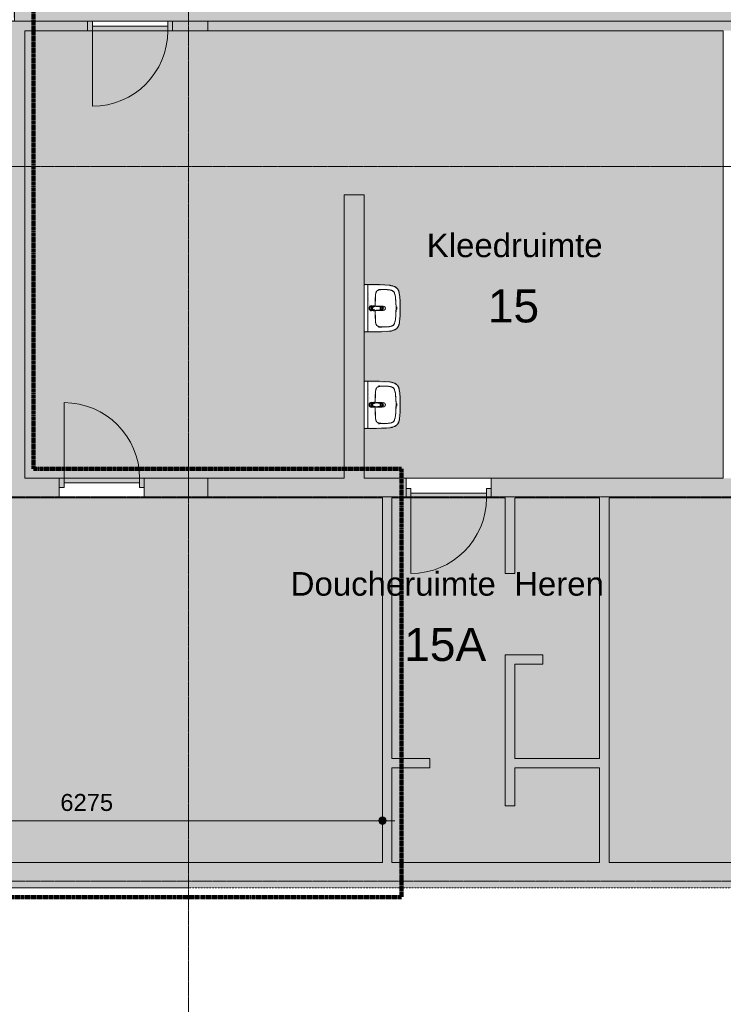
# Model space of a CAD drawing. Header units: millimetres. Extents: x 12177 to 91867, y 4659 to 113498.
# Tile 4 of 70: x 32629 to 40085, y 42758 to 53188. Entities that reach past the tile are written whole.
import ezdxf

# ---------------------------------------------------------------- set-up
doc = ezdxf.new("R2010")
doc.units = ezdxf.units.MM
for name, pattern in [('Afbreeklijn', [9, 5, -2, 0, -2]), ('ARC Dash', [4, 2, -2]), ('ARC Grid Line', [22.225, 12.7, -3.175, 3.175, -3.175])]:
    doc.linetypes.add(name, pattern=pattern)
for name, color, linetype, lineweight in [('A--A2__Ruwbouw', 8, 'Continuous', 9), ('A--AR9__AlgVoorz', 1, 'Continuous', 9), ('A--L$01A__Algemeen', 7, 'Continuous', 9), ('A--L$07A__Stramien', 1, 'Continuous', 13), ('A--L21__Buitenwanden', 3, 'Continuous', 9), ('A--L22__Binnenwanden', 2, 'Continuous', 9), ('A--L3__Afbouw', 2, 'Continuous', 9), ('A--L74__VasteSanitaireVoorz', 1, 'Continuous', 9), ('A--LD30__DetailPenMiddel', 3, 'Continuous', 9), ('A--LR9__AlgVoorz', 7, 'Continuous', 9), ('A--M$01A__Algemeen', 1, 'Continuous', 13), ('A--M$01A__Algemeen-100', 1, 'Continuous', 13), ('A--TR9__AlgVoorz', 1, 'Continuous', 13)]:
    doc.layers.add(name, color=color, linetype=linetype, lineweight=lineweight)
doc.styles.add('Arial', font='arial.ttf', dxfattribs={"height": 350})
doc.styles.add('Arial_1', font='arial.ttf', dxfattribs={"height": 250})
doc.styles.add('Arial_2', font='arial.ttf', dxfattribs={"height": 180})
doc.dimstyles.new('00_ARC_dimension_1_8mm', dxfattribs={"dimscale": 304.8, "dimtxt": 183.646692, "dimasz": 1.049869, "dimexe": 0.426509, "dimexo": 0.0625, "dimgap": 0.164042, "dimtad": 1, "dimdec": 0, "dimzin": 0, "dimdsep": 46, "dimtxsty": 'Arial_2', "dimblk1": 'DOTSMALL', "dimblk2": 'DOTSMALL', "dimsah": 1, "dimcen": 0.09, "dimdle": 0.426509, "dimadec": 3, "dimazin": 0, "dimtfac": 1, "dimtdec": 4, "dimtix": 1, "dimtmove": 0, "dimatfit": 3, "dimfxl": 0.426509, "dimfxlon": 1, "dimtvp": 1, "dimtolj": 1, "dimtzin": 0, "dimarcsym": 2})

# ---------------------------------------------------------------- blocks, each defined once
blk = doc.blocks.new('32_DO_WB_vo deur enkel2 - vo 2-2241147-DO-Begane grond - Nieuwe situatie')
at = {"layer": 'A--L3__Afbouw'}
h = blk.add_hatch(color=9, dxfattribs=at)
h.paths.add_polyline_path([(-330, 50), (-330, -50), (-280, -50), (-280, 50)])
h.paths.add_polyline_path([(520, 50), (520, -50), (570, -50), (570, 50)])
blk.add_hatch(color=9, dxfattribs=at).paths.add_polyline_path([(-280, 50), (-280, 0), (520, 0), (520, 50), (-96, 50)])
at = {"layer": 'A--L$01A__Algemeen'}
blk.add_line((520, 50), (520, 850), dxfattribs=at)
blk.add_arc((520, 50), 800, 90, 180, dxfattribs=at)
at = {"layer": 'A--L3__Afbouw'}
for p, q in [((-280, 50), (-330, 50)), ((-330, 50), (-330, -50)), ((520, 50), (-280, 50)), ((-280, 50), (-280, 0)), ((-280, -50), (-280, 50)), ((520, 0), (520, 50)), ((570, 50), (520, 50)), ((520, 50), (520, -50)), ((570, -50), (570, 50)), ((-330, -50), (-280, -50)), ((-280, 0), (520, 0)), ((520, -50), (570, -50))]:
    blk.add_line(p, q, dxfattribs=at)
blk = doc.blocks.new('32_DO_WB_vo deur enkel1 - vo 2-2338839-DO-Begane grond - Nieuwe situatie')
at = {"layer": 'A--L3__Afbouw'}
h = blk.add_hatch(color=9, dxfattribs=at)
h.paths.add_polyline_path([(570, -5), (520, -5), (520, -105), (570, -105)])
h.paths.add_polyline_path([(-330, -5), (-330, -105), (-280, -105), (-280, -5)])
blk.add_hatch(color=9, dxfattribs=at).paths.add_polyline_path([(520, -55), (-280, -55), (-280, -105), (520, -105)])
at = {"layer": 'A--L$01A__Algemeen'}
blk.add_line((520, -105), (520, -905), dxfattribs=at)
blk.add_arc((520, -105), 800, 180, 270, dxfattribs=at)
at = {"layer": 'A--L3__Afbouw'}
for p, q in [((-330, -105), (-330, -5)), ((-330, -5), (-280, -5)), ((-280, -5), (-280, -105)), ((-280, -55), (520, -55)), ((-280, -105), (-280, -55)), ((520, -105), (520, -5)), ((520, -5), (570, -5)), ((520, -55), (520, -105)), ((570, -5), (570, -105)), ((-280, -105), (-330, -105)), ((520, -105), (-280, -105)), ((570, -105), (520, -105))]:
    blk.add_line(p, q, dxfattribs=at)
blk = doc.blocks.new('74_PF_wastafel 50x38_sphinx300_un - 74_PF_wastafel 50x38_sphinx300_un-V15-DO-Begane grond - Nieuwe situatie')
at = {"layer": 'A--L74__VasteSanitaireVoorz'}
for p, q in [((243, 0), (247, 0)), ((247, 0), (250, 0)), ((-250, 0), (-250, -37)), ((-242, 0), (-250, 0)), ((-250, 0), (-247, 0)), ((-250, -37), (-250, -129)), ((-250, -37), (-241, -37)), ((-250, -37), (-242, -37)), ((-247, 0), (-243, 0)), ((242, 0), (-242, 0)), ((-242, -37), (242, -37)), ((250, 0), (242, 0)), ((242, -37), (250, -37)), ((250, -37), (250, 0)), ((250, -129), (250, -37)), ((-124, -117), (-21, -116)), ((22, -115), (124, -117))]:
    blk.add_line(p, q, dxfattribs=at)
at = {"layer": 'A--L74__VasteSanitaireVoorz', "lineweight": 25}
for p, q in [((-21, -100), (-24, -78)), ((-23, -99), (-23, -107)), ((-23, -99), (-22, -106)), ((-20, -99), (-23, -99)), ((-21, -113), (-21, -100)), ((-21, -101), (-21, -113)), ((23, -99), (20, -99)), ((24, -78), (21, -100)), ((21, -100), (21, -115)), ((21, -115), (21, -101)), ((23, -107), (23, -99)), ((-22, -115), (-16, -173)), ((-20, -126), (-20, -184)), ((-15, -173), (0, -173)), ((-15, -173), (15, -173)), ((0, -173), (15, -173)), ((16, -173), (22, -115)), ((20, -184), (20, -127))]:
    blk.add_line(p, q, dxfattribs=at)
at = {"layer": 'A--L74__VasteSanitaireVoorz', "lineweight": 25, "flags": 128}
for points in [[(-20, -104), (-19, -105), (-19, -105), (-19, -106)], [(17, -113), (22, -106), (23, -99)], [(18, -108), (18, -107), (18, -106), (19, -106), (19, -105), (19, -104), (20, -104)], [(-22, -115), (-19, -144), (-15, -173)], [(-16, -173), (-16, -174), (-15, -175), (-15, -175), (-15, -176), (-15, -177), (-15, -177), (-15, -178), (-15, -178), (-15, -179), (-14, -179), (-14, -180), (-14, -181), (-13, -181), (-13, -182), (-13, -182), (-12, -183), (-12, -183), (-12, -184), (-11, -184), (-11, -185), (-10, -185), (-10, -185), (-9, -186), (-9, -186), (-8, -187), (-8, -187), (-7, -187), (-7, -187), (-6, -188), (-6, -188), (-5, -188), (-4, -188), (-4, -188), (-3, -189), (-3, -189), (-2, -189), (-1, -189), (-1, -189), (0, -189), (0, -189), (1, -189), (2, -189), (2, -189), (3, -189), (4, -189), (4, -188), (5, -188), (5, -188), (6, -188), (6, -188), (7, -187), (8, -187), (8, -187), (9, -186), (9, -186), (10, -186), (10, -185), (11, -185), (11, -184), (11, -184), (12, -183), (12, -183), (13, -182), (13, -182), (13, -181), (14, -181), (14, -180), (14, -180), (14, -179), (15, -179), (15, -178), (15, -177), (15, -177), (15, -176), (15, -176), (15, -175), (16, -174), (16, -174), (16, -173)], [(15, -173), (19, -144), (22, -115)]]:
    blk.add_lwpolyline(points, dxfattribs=at)
at = {"layer": 'A--L74__VasteSanitaireVoorz', "flags": 128}
for points in [[(250, -37), (250, -37), (249, -37), (247, -37), (245, -37), (243, -37), (241, -37)], [(-250, -129), (-249, -183), (-246, -236), (-243, -269)], [(-197, -242), (-198, -221), (-198, -200), (-197, -187)], [(-197, -187), (-196, -177), (-195, -168), (-194, -158), (-193, -153)], [(-193, -153), (-193, -152), (-192, -150), (-192, -149), (-191, -147), (-191, -146), (-190, -144), (-189, -143), (-189, -141), (-188, -140), (-187, -139), (-186, -137), (-185, -136), (-184, -135), (-183, -134), (-182, -132), (-181, -131), (-180, -130), (-178, -129), (-177, -128)], [(-167, -124), (-160, -122), (-152, -120), (-145, -119), (-137, -118), (-130, -117), (-124, -117)], [(124, -117), (132, -118), (139, -118), (147, -119), (154, -121), (162, -122), (167, -124)], [(177, -128), (178, -129), (180, -130), (181, -131), (182, -133), (183, -134), (184, -135), (185, -136), (186, -137), (187, -139), (188, -140), (189, -141), (189, -143), (190, -144), (191, -146), (191, -147), (192, -149), (192, -150), (193, -152), (193, -153)], [(193, -153), (195, -163), (196, -173), (197, -182), (197, -187)], [(197, -187), (198, -208), (198, -229), (197, -242)], [(243, -269), (247, -216), (250, -162), (250, -129)], [(-243, -269), (-242, -276), (-241, -283), (-239, -290), (-238, -296), (-236, -303), (-233, -309), (-231, -316), (-228, -322), (-226, -328)], [(-191, -282), (-193, -273), (-195, -264), (-196, -255), (-197, -245), (-197, -242)], [(-157, -321), (-159, -320), (-161, -319), (-163, -318), (-165, -317), (-167, -316), (-169, -315), (-170, -314), (-172, -313), (-174, -311), (-175, -310), (-177, -308), (-178, -307), (-180, -305), (-181, -304), (-182, -302), (-184, -300), (-185, -299), (-186, -297), (-187, -295), (-188, -293), (-189, -291), (-189, -289), (-190, -287), (-191, -285), (-191, -283), (-191, -282)], [(191, -282), (191, -285), (190, -287), (190, -289), (189, -291), (188, -292), (187, -294), (186, -296), (185, -298), (184, -300), (183, -302), (182, -303), (180, -305), (179, -306), (177, -308), (176, -309), (174, -311), (173, -312), (171, -313), (169, -315), (167, -316), (166, -317), (164, -318), (162, -319), (160, -320), (158, -320), (157, -321)], [(197, -242), (196, -251), (195, -261), (194, -270), (192, -279), (191, -282)], [(226, -328), (229, -322), (231, -315), (234, -309), (236, -302), (238, -296), (239, -289), (241, -282), (242, -275), (243, -269)], [(-226, -328), (-224, -330), (-223, -333), (-221, -335), (-220, -337), (-218, -339), (-217, -342), (-215, -344), (-213, -346), (-211, -348), (-209, -349), (-207, -351)], [(-207, -351), (-204, -353), (-201, -355), (-199, -357), (-196, -359), (-193, -360), (-190, -362), (-186, -363), (-183, -364), (-180, -365), (-177, -366), (-174, -367), (-172, -368)], [(-172, -368), (-155, -371), (-137, -374), (-119, -376), (-101, -377), (-90, -378)], [(-107, -331), (-115, -330), (-124, -329), (-132, -328), (-140, -326), (-148, -323), (-156, -321), (-157, -321)], [(107, -331), (58, -335), (9, -336), (-40, -335), (-89, -333), (-107, -331)], [(-90, -378), (33, -379), (90, -378)], [(90, -378), (108, -377), (126, -375), (143, -373), (161, -370), (172, -368)], [(157, -321), (149, -323), (141, -325), (133, -327), (124, -329), (116, -330), (108, -331), (107, -331)], [(172, -368), (175, -367), (179, -366), (182, -365), (185, -364), (188, -362), (191, -361), (194, -359), (197, -358), (200, -356), (203, -354), (206, -352), (207, -351)], [(207, -351), (209, -349), (211, -347), (213, -346), (215, -344), (217, -341), (218, -339), (220, -337), (222, -335), (223, -332), (224, -330), (226, -328)]]:
    blk.add_lwpolyline(points, dxfattribs=at)
at = {"layer": 'A--L74__VasteSanitaireVoorz', "lineweight": 25}
for start, end in [(0, 180), (180, 243.6372), (288, 0)]:
    blk.add_arc((0, -75), 24, start, end, dxfattribs=at)
at = {"layer": 'A--L74__VasteSanitaireVoorz'}
for centre, radius, start, end in [((0, -75), 17.5, 0, 180), ((0, -75), 17.5, 180, 240), ((0, -75), 17.5, 75, 105), ((0, -75), 17.5, 285, 0), ((0, -75), 17.5, 285, 300), ((1091, -129), 1291, 180.891, 183), ((327, -215), 525, 176.9979, 183.0021), ((47, -200), 245, 169.0021, 176.9979), ((-154, -161), 39.8, 125.6177, 169.0021), ((-159, -154), 31.2, 105.2254, 125.6177), ((-118, -306), 189, 92.0128, 105.2254), ((0, -3650), 3535, 90.3412, 92.0128), ((0, -200), 23, 150, 180), ((0, -200), 23, 180, 0), ((0, -200), 23, 360, 30), ((0, -3650), 3535, 87.9872, 89.6485), ((118, -306), 189, 74.7746, 87.9872), ((159, -154), 31.2, 54.3823, 74.7746), ((154, -161), 39.8, 10.9979, 54.3823), ((-47, -200), 245, 3.0021, 10.9979), ((-327, -215), 525, 356.9979, 3.0021), ((-1091, -129), 1291, 357, 359.109), ((37, -230), 234, 183.0021, 192.9979), ((-140, -271), 52.8, 192.9979, 251.0021), ((-71, -251), 123, 198.2459, 206.4169), ((-164, -297), 18.9, 206.4169, 231.4261), ((140, -271), 52.8, 288.9979, 347.0021), ((164, -297), 18.9, 308.5739, 333.5831), ((71, -251), 123, 333.5831, 341.7541), ((-37, -230), 234, 347.0021, 356.9979), ((-88, -121), 211, 251.0021, 264.9979), ((0, 889), 1225, 264.9979, 275.0021), ((0, 2695), 3038, 269.7219, 270.2781), ((88, -121), 211, 275.0021, 288.9979)]:
    blk.add_arc(centre, radius, start, end, dxfattribs=at)
at = {"layer": 'A--L74__VasteSanitaireVoorz', "lineweight": 25}
for centre, major_axis, ratio, start_param, end_param in [((0, -98), (20.5, 0), 0.967332, 1.570796, 3.665191), ((0, -100), (20.1, 0), 0.870402, 1.570796, 3.08442), ((0, -99), (20, 0), 0.97026, 3.144451, 3.592433), ((0, -98), (20.5, 0), 0.967332, 5.759587, 7.853982), ((0, -100), (20.1, 0), 0.870402, 0.057173, 1.570796), ((0, -99), (20, 0), 0.97026, 5.832345, 6.280327), ((0, -184), (19.7, 0), 0.967332, 3.141593, 6.283185), ((0, -187), (11.5, 0), 0.973197, 4.45059, 4.974188)]:
    blk.add_ellipse(centre, major_axis=major_axis, ratio=ratio, start_param=start_param, end_param=end_param, dxfattribs=at)
for points, knots in [([(23, -99), (23, -96), (22, -91), (19, -87), (17, -85), (15, -83), (13, -82), (10, -80), (6, -79), (2, -79), (-2, -79), (-4, -79), (-8, -80), (-12, -81), (-15, -83), (-18, -86), (-20, -88), (-22, -92), (-23, -95), (-23, -97), (-23, -99)], [-1, -1, -1, -1, -0.861111, -0.791667, -0.756944, -0.722222, -0.6875, -0.652778, -0.583333, -0.513889, -0.479167, -0.444444, -0.388889, -0.333333, -0.277778, -0.222222, -0.166667, -0.111111, -0.055556, 0, 0, 0, 0]), ([(-23, -107), (-23, -104), (-22, -99), (-19, -94), (-17, -92), (-15, -90), (-13, -88), (-10, -87), (-6, -85), (-2, -85), (2, -85), (4, -85), (8, -86), (12, -88), (15, -90), (18, -93), (20, -96), (22, -100), (23, -103), (23, -106), (23, -107)], [-1, -1, -1, -1, -0.861111, -0.791667, -0.756944, -0.722222, -0.6875, -0.652778, -0.583333, -0.513889, -0.479167, -0.444444, -0.388889, -0.333333, -0.277778, -0.222222, -0.166667, -0.111111, -0.055556, 0, 0, 0, 0]), ([(-21, -97), (-21, -94), (-20, -90), (-17, -86), (-15, -83), (-13, -82), (-12, -81), (-9, -79), (-5, -78), (-2, -77), (1, -77), (4, -78), (7, -79), (10, -80), (14, -82), (16, -84), (18, -87), (20, -90), (21, -94), (21, -96), (21, -97)], [-1, -1, -1, -1, -0.861111, -0.791667, -0.756944, -0.722222, -0.6875, -0.652778, -0.583333, -0.513889, -0.479167, -0.444444, -0.388889, -0.333333, -0.277778, -0.222222, -0.166667, -0.111111, -0.055556, 0, 0, 0, 0]), ([(-19, -103), (-19, -103), (-19, -103), (-19, -102), (-20, -102), (-20, -101), (-20, -101), (-21, -100), (-21, -100), (-21, -99)], [0.7142857, 0.7142857, 0.7142857, 0.7142857, 0.75, 0.7857143, 0.8214286, 0.8571429, 0.8928571, 0.9285714, 1, 1, 1, 1]), ([(21, -99), (21, -100), (21, -100), (20, -101), (20, -101), (20, -102), (19, -102), (19, -103), (19, -103), (18, -103), (18, -104), (17, -105), (17, -105), (16, -106)], [0, 0, 0, 0, 0.0714286, 0.1071429, 0.1428571, 0.1785714, 0.2142857, 0.25, 0.2678571, 0.2857143, 0.3214286, 0.3571429, 0.4285714, 0.4285714, 0.4285714, 0.4285714]), ([(15, -173), (15, -176), (15, -179), (13, -182), (11, -184), (10, -185), (9, -186), (7, -187), (4, -188), (1, -189), (-2, -189), (-5, -188), (-8, -187), (-10, -185), (-12, -183), (-13, -181), (-14, -179), (-15, -176), (-15, -174), (-15, -173)], [-1, -1, -1, -1, -0.861111, -0.791667, -0.756944, -0.722222, -0.6875, -0.652778, -0.583333, -0.513889, -0.444444, -0.388889, -0.333333, -0.277778, -0.222222, -0.166667, -0.111111, -0.055556, 0, 0, 0, 0])]:
    blk.add_open_spline(points, degree=3, knots=knots, dxfattribs=at)
for points in [[(-21, -101), (-21, -101), (-21, -99), (-21, -98), (-21, -97)], [(-21, -99), (-21, -99), (-21, -99), (-21, -100), (-21, -101)], [(21, -97), (21, -98), (21, -99), (21, -101), (21, -101)], [(21, -101), (21, -100), (21, -99), (21, -99), (21, -99)], [(-22, -115), (-22, -114), (-23, -111), (-23, -109), (-23, -107)], [(23, -107), (23, -109), (23, -111), (22, -114), (22, -115)]]:
    blk.add_open_spline(points, degree=3, dxfattribs=at)
at = {"layer": 'A--L74__VasteSanitaireVoorz'}
for points in [[(76, -116), (76, -116), (76, -116), (74, -116), (71, -116), (67, -116), (63, -116), (59, -116), (56, -115), (54, -115), (54, -115), (54, -115)], [(54, -115), (54, -115), (54, -115), (56, -115), (59, -116), (63, -116), (67, -116), (71, -116), (74, -116), (76, -116), (76, -116), (76, -116)]]:
    blk.add_open_spline(points, degree=3, dxfattribs=at)
blk = doc.blocks.new('74_PF_wastafel 50x38_sphinx300_un - 74_PF_wastafel 50x38_sphinx300_un-V37-DO-Begane grond - Nieuwe situatie')
at = {"layer": 'A--L74__VasteSanitaireVoorz'}
for p, q in [((243, 0), (247, 0)), ((247, 0), (250, 0)), ((-250, 0), (-250, -37)), ((-242, 0), (-250, 0)), ((-250, 0), (-247, 0)), ((-250, -37), (-250, -129)), ((-250, -37), (-241, -37)), ((-250, -37), (-242, -37)), ((-247, 0), (-243, 0)), ((242, 0), (-242, 0)), ((-242, -37), (242, -37)), ((250, 0), (242, 0)), ((242, -37), (250, -37)), ((250, -37), (250, 0)), ((250, -129), (250, -37)), ((-124, -117), (-21, -116)), ((22, -115), (124, -117))]:
    blk.add_line(p, q, dxfattribs=at)
at = {"layer": 'A--L74__VasteSanitaireVoorz', "lineweight": 25}
for p, q in [((-21, -100), (-24, -78)), ((-23, -99), (-23, -107)), ((-23, -99), (-22, -106)), ((-20, -99), (-23, -99)), ((-21, -113), (-21, -100)), ((-21, -101), (-21, -113)), ((23, -99), (20, -99)), ((24, -78), (21, -100)), ((21, -100), (21, -115)), ((21, -115), (21, -101)), ((23, -107), (23, -99)), ((-22, -115), (-16, -173)), ((-20, -126), (-20, -184)), ((-15, -173), (0, -173)), ((-15, -173), (15, -173)), ((0, -173), (15, -173)), ((16, -173), (22, -115)), ((20, -184), (20, -127))]:
    blk.add_line(p, q, dxfattribs=at)
at = {"layer": 'A--L74__VasteSanitaireVoorz', "lineweight": 25, "flags": 128}
for points in [[(-20, -104), (-19, -105), (-19, -105), (-19, -106)], [(17, -113), (22, -106), (23, -99)], [(18, -108), (18, -107), (18, -106), (19, -106), (19, -105), (19, -104), (20, -104)], [(-22, -115), (-19, -144), (-15, -173)], [(-16, -173), (-16, -174), (-15, -175), (-15, -175), (-15, -176), (-15, -177), (-15, -177), (-15, -178), (-15, -178), (-15, -179), (-14, -179), (-14, -180), (-14, -181), (-13, -181), (-13, -182), (-13, -182), (-12, -183), (-12, -183), (-12, -184), (-11, -184), (-11, -185), (-10, -185), (-10, -185), (-9, -186), (-9, -186), (-8, -187), (-8, -187), (-7, -187), (-7, -187), (-6, -188), (-6, -188), (-5, -188), (-4, -188), (-4, -188), (-3, -189), (-3, -189), (-2, -189), (-1, -189), (-1, -189), (0, -189), (0, -189), (1, -189), (2, -189), (2, -189), (3, -189), (4, -189), (4, -188), (5, -188), (5, -188), (6, -188), (6, -188), (7, -187), (8, -187), (8, -187), (9, -186), (9, -186), (10, -186), (10, -185), (11, -185), (11, -184), (11, -184), (12, -183), (12, -183), (13, -182), (13, -182), (13, -181), (14, -181), (14, -180), (14, -180), (14, -179), (15, -179), (15, -178), (15, -177), (15, -177), (15, -176), (15, -176), (15, -175), (16, -174), (16, -174), (16, -173)], [(15, -173), (19, -144), (22, -115)]]:
    blk.add_lwpolyline(points, dxfattribs=at)
at = {"layer": 'A--L74__VasteSanitaireVoorz', "flags": 128}
for points in [[(250, -37), (250, -37), (249, -37), (247, -37), (245, -37), (243, -37), (241, -37)], [(-250, -129), (-249, -183), (-246, -236), (-243, -269)], [(-197, -242), (-198, -221), (-198, -200), (-197, -187)], [(-197, -187), (-196, -177), (-195, -168), (-194, -158), (-193, -153)], [(-193, -153), (-193, -152), (-192, -150), (-192, -149), (-191, -147), (-191, -146), (-190, -144), (-189, -143), (-189, -141), (-188, -140), (-187, -139), (-186, -137), (-185, -136), (-184, -135), (-183, -134), (-182, -132), (-181, -131), (-180, -130), (-178, -129), (-177, -128)], [(-167, -124), (-160, -122), (-152, -120), (-145, -119), (-137, -118), (-130, -117), (-124, -117)], [(124, -117), (132, -118), (139, -118), (147, -119), (154, -121), (162, -122), (167, -124)], [(177, -128), (178, -129), (180, -130), (181, -131), (182, -133), (183, -134), (184, -135), (185, -136), (186, -137), (187, -139), (188, -140), (189, -141), (189, -143), (190, -144), (191, -146), (191, -147), (192, -149), (192, -150), (193, -152), (193, -153)], [(193, -153), (195, -163), (196, -173), (197, -182), (197, -187)], [(197, -187), (198, -208), (198, -229), (197, -242)], [(243, -269), (247, -216), (250, -162), (250, -129)], [(-243, -269), (-242, -276), (-241, -283), (-239, -290), (-238, -296), (-236, -303), (-233, -309), (-231, -316), (-228, -322), (-226, -328)], [(-191, -282), (-193, -273), (-195, -264), (-196, -255), (-197, -245), (-197, -242)], [(-157, -321), (-159, -320), (-161, -319), (-163, -318), (-165, -317), (-167, -316), (-169, -315), (-170, -314), (-172, -313), (-174, -311), (-175, -310), (-177, -308), (-178, -307), (-180, -305), (-181, -304), (-182, -302), (-184, -300), (-185, -299), (-186, -297), (-187, -295), (-188, -293), (-189, -291), (-189, -289), (-190, -287), (-191, -285), (-191, -283), (-191, -282)], [(191, -282), (191, -285), (190, -287), (190, -289), (189, -291), (188, -292), (187, -294), (186, -296), (185, -298), (184, -300), (183, -302), (182, -303), (180, -305), (179, -306), (177, -308), (176, -309), (174, -311), (173, -312), (171, -313), (169, -315), (167, -316), (166, -317), (164, -318), (162, -319), (160, -320), (158, -320), (157, -321)], [(197, -242), (196, -251), (195, -261), (194, -270), (192, -279), (191, -282)], [(226, -328), (229, -322), (231, -315), (234, -309), (236, -302), (238, -296), (239, -289), (241, -282), (242, -275), (243, -269)], [(-226, -328), (-224, -330), (-223, -333), (-221, -335), (-220, -337), (-218, -339), (-217, -342), (-215, -344), (-213, -346), (-211, -348), (-209, -349), (-207, -351)], [(-207, -351), (-204, -353), (-201, -355), (-199, -357), (-196, -359), (-193, -360), (-190, -362), (-186, -363), (-183, -364), (-180, -365), (-177, -366), (-174, -367), (-172, -368)], [(-172, -368), (-155, -371), (-137, -374), (-119, -376), (-101, -377), (-90, -378)], [(-107, -331), (-115, -330), (-124, -329), (-132, -328), (-140, -326), (-148, -323), (-156, -321), (-157, -321)], [(107, -331), (58, -335), (9, -336), (-40, -335), (-89, -333), (-107, -331)], [(-90, -378), (33, -379), (90, -378)], [(90, -378), (108, -377), (126, -375), (143, -373), (161, -370), (172, -368)], [(157, -321), (149, -323), (141, -325), (133, -327), (124, -329), (116, -330), (108, -331), (107, -331)], [(172, -368), (175, -367), (179, -366), (182, -365), (185, -364), (188, -362), (191, -361), (194, -359), (197, -358), (200, -356), (203, -354), (206, -352), (207, -351)], [(207, -351), (209, -349), (211, -347), (213, -346), (215, -344), (217, -341), (218, -339), (220, -337), (222, -335), (223, -332), (224, -330), (226, -328)]]:
    blk.add_lwpolyline(points, dxfattribs=at)
at = {"layer": 'A--L74__VasteSanitaireVoorz', "lineweight": 25}
for start, end in [(0, 180), (180, 243.6372), (288, 0)]:
    blk.add_arc((0, -75), 24, start, end, dxfattribs=at)
at = {"layer": 'A--L74__VasteSanitaireVoorz'}
for centre, radius, start, end in [((0, -75), 17.5, 0, 180), ((0, -75), 17.5, 180, 240), ((0, -75), 17.5, 75, 105), ((0, -75), 17.5, 285, 0), ((0, -75), 17.5, 285, 300), ((1091, -129), 1291, 180.891, 183), ((327, -215), 525, 176.9979, 183.0021), ((47, -200), 245, 169.0021, 176.9979), ((-154, -161), 39.8, 125.6177, 169.0021), ((-159, -154), 31.2, 105.2254, 125.6177), ((-118, -306), 189, 92.0128, 105.2254), ((0, -3650), 3535, 90.3412, 92.0128), ((0, -200), 23, 150, 180), ((0, -200), 23, 180, 0), ((0, -200), 23, 360, 30), ((0, -3650), 3535, 87.9872, 89.6485), ((118, -306), 189, 74.7746, 87.9872), ((159, -154), 31.2, 54.3823, 74.7746), ((154, -161), 39.8, 10.9979, 54.3823), ((-47, -200), 245, 3.0021, 10.9979), ((-327, -215), 525, 356.9979, 3.0021), ((-1091, -129), 1291, 357, 359.109), ((37, -230), 234, 183.0021, 192.9979), ((-140, -271), 52.8, 192.9979, 251.0021), ((-71, -251), 123, 198.2459, 206.4169), ((-164, -297), 18.9, 206.4169, 231.4261), ((140, -271), 52.8, 288.9979, 347.0021), ((164, -297), 18.9, 308.5739, 333.5831), ((71, -251), 123, 333.5831, 341.7541), ((-37, -230), 234, 347.0021, 356.9979), ((-88, -121), 211, 251.0021, 264.9979), ((0, 889), 1225, 264.9979, 275.0021), ((0, 2695), 3038, 269.7219, 270.2781), ((88, -121), 211, 275.0021, 288.9979)]:
    blk.add_arc(centre, radius, start, end, dxfattribs=at)
at = {"layer": 'A--L74__VasteSanitaireVoorz', "lineweight": 25}
for centre, major_axis, ratio, start_param, end_param in [((0, -98), (20.5, 0), 0.967332, 1.570796, 3.665191), ((0, -100), (20.1, 0), 0.870402, 1.570796, 3.08442), ((0, -99), (20, 0), 0.97026, 3.144451, 3.592433), ((0, -98), (20.5, 0), 0.967332, 5.759587, 7.853982), ((0, -100), (20.1, 0), 0.870402, 0.057173, 1.570796), ((0, -99), (20, 0), 0.97026, 5.832345, 6.280327), ((0, -184), (19.7, 0), 0.967332, 3.141593, 6.283185), ((0, -187), (11.5, 0), 0.973197, 4.45059, 4.974188)]:
    blk.add_ellipse(centre, major_axis=major_axis, ratio=ratio, start_param=start_param, end_param=end_param, dxfattribs=at)
for points, knots in [([(23, -99), (23, -96), (22, -91), (19, -87), (17, -85), (15, -83), (13, -82), (10, -80), (6, -79), (2, -79), (-2, -79), (-4, -79), (-8, -80), (-12, -81), (-15, -83), (-18, -86), (-20, -88), (-22, -92), (-23, -95), (-23, -97), (-23, -99)], [-1, -1, -1, -1, -0.861111, -0.791667, -0.756944, -0.722222, -0.6875, -0.652778, -0.583333, -0.513889, -0.479167, -0.444444, -0.388889, -0.333333, -0.277778, -0.222222, -0.166667, -0.111111, -0.055556, 0, 0, 0, 0]), ([(-23, -107), (-23, -104), (-22, -99), (-19, -94), (-17, -92), (-15, -90), (-13, -88), (-10, -87), (-6, -85), (-2, -85), (2, -85), (4, -85), (8, -86), (12, -88), (15, -90), (18, -93), (20, -96), (22, -100), (23, -103), (23, -106), (23, -107)], [-1, -1, -1, -1, -0.861111, -0.791667, -0.756944, -0.722222, -0.6875, -0.652778, -0.583333, -0.513889, -0.479167, -0.444444, -0.388889, -0.333333, -0.277778, -0.222222, -0.166667, -0.111111, -0.055556, 0, 0, 0, 0]), ([(-21, -97), (-21, -94), (-20, -90), (-17, -86), (-15, -83), (-13, -82), (-12, -81), (-9, -79), (-5, -78), (-2, -77), (1, -77), (4, -78), (7, -79), (10, -80), (14, -82), (16, -84), (18, -87), (20, -90), (21, -94), (21, -96), (21, -97)], [-1, -1, -1, -1, -0.861111, -0.791667, -0.756944, -0.722222, -0.6875, -0.652778, -0.583333, -0.513889, -0.479167, -0.444444, -0.388889, -0.333333, -0.277778, -0.222222, -0.166667, -0.111111, -0.055556, 0, 0, 0, 0]), ([(-19, -103), (-19, -103), (-19, -103), (-19, -102), (-20, -102), (-20, -101), (-20, -101), (-21, -100), (-21, -100), (-21, -99)], [0.7142857, 0.7142857, 0.7142857, 0.7142857, 0.75, 0.7857143, 0.8214286, 0.8571429, 0.8928571, 0.9285714, 1, 1, 1, 1]), ([(21, -99), (21, -100), (21, -100), (20, -101), (20, -101), (20, -102), (19, -102), (19, -103), (19, -103), (18, -103), (18, -104), (17, -105), (17, -105), (16, -106)], [0, 0, 0, 0, 0.0714286, 0.1071429, 0.1428571, 0.1785714, 0.2142857, 0.25, 0.2678571, 0.2857143, 0.3214286, 0.3571429, 0.4285714, 0.4285714, 0.4285714, 0.4285714]), ([(15, -173), (15, -176), (15, -179), (13, -182), (11, -184), (10, -185), (9, -186), (7, -187), (4, -188), (1, -189), (-2, -189), (-5, -188), (-8, -187), (-10, -185), (-12, -183), (-13, -181), (-14, -179), (-15, -176), (-15, -174), (-15, -173)], [-1, -1, -1, -1, -0.861111, -0.791667, -0.756944, -0.722222, -0.6875, -0.652778, -0.583333, -0.513889, -0.444444, -0.388889, -0.333333, -0.277778, -0.222222, -0.166667, -0.111111, -0.055556, 0, 0, 0, 0])]:
    blk.add_open_spline(points, degree=3, knots=knots, dxfattribs=at)
for points in [[(-21, -101), (-21, -101), (-21, -99), (-21, -98), (-21, -97)], [(-21, -99), (-21, -99), (-21, -99), (-21, -100), (-21, -101)], [(21, -97), (21, -98), (21, -99), (21, -101), (21, -101)], [(21, -101), (21, -100), (21, -99), (21, -99), (21, -99)], [(-22, -115), (-22, -114), (-23, -111), (-23, -109), (-23, -107)], [(23, -107), (23, -109), (23, -111), (22, -114), (22, -115)]]:
    blk.add_open_spline(points, degree=3, dxfattribs=at)
at = {"layer": 'A--L74__VasteSanitaireVoorz'}
for points in [[(76, -116), (76, -116), (76, -116), (74, -116), (71, -116), (67, -116), (63, -116), (59, -116), (56, -115), (54, -115), (54, -115), (54, -115)], [(54, -115), (54, -115), (54, -115), (56, -115), (59, -116), (63, -116), (67, -116), (71, -116), (74, -116), (76, -116), (76, -116), (76, -116)]]:
    blk.add_open_spline(points, degree=3, dxfattribs=at)
blk = doc.blocks.new('32_DO_WB_vo deur enkel1 - vo 2-1766217-DO-Begane grond - Nieuwe situatie')
at = {"layer": 'A--L3__Afbouw'}
h = blk.add_hatch(color=9, dxfattribs=at)
h.paths.add_polyline_path([(-280, 105), (-330, 105), (-330, 5), (-280, 5)])
h.paths.add_polyline_path([(520, 105), (520, 5), (570, 5), (570, 105)])
blk.add_hatch(color=9, dxfattribs=at).paths.add_polyline_path([(-280, 105), (-280, 55), (520, 55), (520, 105)])
at = {"layer": 'A--L$01A__Algemeen'}
blk.add_line((520, 105), (520, 905), dxfattribs=at)
blk.add_arc((520, 105), 800, 90, 180, dxfattribs=at)
at = {"layer": 'A--L3__Afbouw'}
for p, q in [((-280, 105), (-330, 105)), ((-330, 105), (-330, 5)), ((520, 105), (-280, 105)), ((-280, 105), (-280, 55)), ((-280, 5), (-280, 105)), ((520, 55), (520, 105)), ((570, 105), (520, 105)), ((520, 105), (520, 5)), ((570, 5), (570, 105)), ((-330, 5), (-280, 5)), ((-280, 55), (520, 55)), ((520, 5), (570, 5))]:
    blk.add_line(p, q, dxfattribs=at)
blk = doc.blocks.new('DIMBLOCK65-DO-Begane grond - Nieuwe situatie')
at = {"layer": 'A--M$01A__Algemeen-100'}
h = blk.add_hatch(color=256, dxfattribs=at)
edge = h.paths.add_edge_path()
edge.add_arc((30199, 44702), 40, 0, 360)
h = blk.add_hatch(color=256, dxfattribs=at)
edge = h.paths.add_edge_path()
edge.add_arc((36474, 44702), 40, 0, 360)
for p, q in [((30199, 44702), (30199, 44832)), ((36474, 44702), (36474, 44832)), ((30199, 44702), (36604, 44702)), ((30199, 44702), (30199, 44572)), ((36474, 44702), (36474, 44572))]:
    blk.add_line(p, q, dxfattribs=at)
for centre in [(30199, 44702), (36474, 44702)]:
    blk.add_circle(centre, 40, dxfattribs=at)
at = {"layer": 'A--M$01A__Algemeen-100', "color": 0, "insert": (33060, 44986), "char_height": 180, "width": 664.52, "attachment_point": 1, "line_spacing_factor": 0.941778, "style": 'Arial_2'}
blk.add_mtext('6275', dxfattribs=at)
blk = doc.blocks.new('_DotSmall')
at = {"color": 0, "linetype": 'ByBlock', "const_width": 0.5}
blk.add_lwpolyline([(-0.0625, 0, 1), (0.0625, 0, 1)], format="xyb", close=True, dxfattribs=at)

msp = doc.modelspace()

# ---------------------------------------------------------------- hatches: boundary and pattern name
at = {"layer": 'A--A2__Ruwbouw'}
for points in [[(32684.3, 48331.4), (32684.3, 53171.4), (32474.3, 53171.4), (32474.3, 48331.4)], [(36069.3, 48331.4), (36279.3, 48331.4), (36279.3, 51331.4), (36069.3, 51331.4), (36069.3, 48674.3)], [(36474.3, 44261.4), (36574.3, 44261.4), (36574.3, 48121.4), (36474.3, 48121.4), (36474.3, 45262.6)], [(37775.3, 47321.4), (37875.3, 47321.4), (37875.3, 48121.4), (37775.3, 48121.4), (37775.3, 47537.1)], [(38774.3, 44261.4), (38874.3, 44261.4), (38874.3, 48121.4), (38774.3, 48121.4), (38774.3, 45261.4)], [(37875.3, 44861.4), (37875.3, 46461.4), (37775.3, 46461.4), (37775.3, 44861.4)], [(38150.3, 46361.4), (38174.3, 46361.4), (38174.3, 46461.4), (37875.3, 46461.4), (37875.3, 46361.4), (38075.3, 46361.4)], [(36974.3, 45261.4), (36974.3, 45361.4), (36574.3, 45361.4), (36574.3, 45261.4)], [(38774.3, 45261.4), (38774.3, 45361.4), (37875.3, 45361.4), (37875.3, 45261.4), (38571.6, 45261.4)], [(27169.3, 43991.4), (35664.3, 43991.4), (35664.3, 44261.4), (27004.3, 44261.4), (27004.3, 43991.4)]]:
    msp.add_hatch(color=9, dxfattribs=at).paths.add_polyline_path(points)
h = msp.add_hatch(color=9, dxfattribs=at)
h.paths.add_polyline_path([(33349.3, 53071.4), (33349.3, 53171.4), (32684.3, 53171.4), (32684.3, 53071.4), (32967.6, 53071.4)])
h.paths.add_polyline_path([(34249.3, 53071.4), (34624.3, 53071.4), (34624.3, 53171.4), (34249.3, 53171.4)])
h = msp.add_hatch(color=9, dxfattribs=at)
h.paths.add_polyline_path([(40185.3, 53071.4), (43104.3, 53071.4), (43104.3, 53171.4), (34624.3, 53171.4), (34624.3, 53071.4), (40085.3, 53071.4)])
h.paths.add_polyline_path([(44584.3, 53071.4), (44584.3, 53171.4), (44004.3, 53171.4), (44004.3, 53071.4), (44467.8, 53071.4)])
h = msp.add_hatch(color=9, dxfattribs=at)
h.paths.add_polyline_path([(32474.3, 48121.4), (33049.3, 48121.4), (33049.3, 48331.4), (32474.3, 48331.4), (32474.3, 48226.4)])
h.paths.add_polyline_path([(34624.3, 48121.4), (34624.3, 48331.4), (33949.3, 48331.4), (33949.3, 48121.4)])
h = msp.add_hatch(color=9, dxfattribs=at)
h.paths.add_polyline_path([(44584.3, 48121.4), (44584.3, 48331.4), (37624.8, 48331.4), (37624.8, 48121.4), (38874.3, 48121.4)])
h.paths.add_polyline_path([(34624.3, 48121.4), (36724.8, 48121.4), (36724.8, 48331.4), (34624.3, 48331.4), (34624.3, 48226.4)])
h = msp.add_hatch(color=9, dxfattribs=at)
h.paths.add_polyline_path([(35664.3, 43991.4), (49125.3, 43991.4), (49125.3, 44261.4), (35664.3, 44261.4), (35664.3, 44156.4)])
h.paths.add_polyline_path([(50425.3, 43991.4), (50425.3, 44261.4), (50025.3, 44261.4), (50025.3, 43991.4)])
h.paths.add_polyline_path([(52363.3, 43991.4), (52573.3, 43991.4), (52573.3, 44261.4), (51325.3, 44261.4), (51325.3, 43991.4), (51647.5, 43991.4)])
at = {"layer": 'A--AR9__AlgVoorz'}
h = msp.add_hatch(color=7, dxfattribs=at)
h.paths.add_polyline_path([(32574.3, 53175.4), (32559.3, 53185.4), (32524.3, 53185.4), (32524.3, 53175.4), (32564.3, 53175.4)])
h.paths.add_polyline_path([(43954.3, 53171.4), (50264.3, 53176.7), (50264.3, 55116.4), (32574.3, 55110.4), (32574.3, 55077.4), (32564.3, 55075.4), (32564.3, 54145.4), (32564.3, 54140.4), (32559.3, 53210.4), (32574.3, 53208.4), (32580.3, 53171.4), (43948.3, 53171.4)])
h.paths.add_polyline_path([(32559.3, 55100.4), (32564.3, 55110.4), (32524.3, 55110.4), (32524.3, 55100.4)])
h = msp.add_hatch(color=7, dxfattribs=at)
h.paths.add_polyline_path([(38874.3, 48331.4), (40085.3, 48336.2), (40085.3, 53071.4), (32684.3, 53071.4), (32684.3, 48331.4), (36069.3, 48331.4), (36069.3, 51331.4), (36279.3, 51331.4), (36279.3, 48331.4), (38852.4, 48331.4)])
h.paths.add_polyline_path([(36503, 48865.2), (36523.7, 48871.6), (36523.3, 48867.4)])
h.paths.add_polyline_path([(36318.7, 49349.4), (36337.7, 49096.1), (36343.9, 49096.1), (36360.8, 49091.5), (36368.6, 49103), (36370.8, 49108.4), (36378.3, 49114.9), (36351.7, 49125.3), (36338.7, 49120.8), (36323.9, 49289.9)])
h.paths.add_polyline_path([(36318.7, 48866.4), (36281.3, 48866.4), (36281.3, 49350.4), (36544.7, 49342.5), (36592.2, 49331), (36625.3, 49309.7), (36640.1, 49278.6), (36649.9, 49198.2), (36646.2, 48974.6), (36627.8, 48911.3), (36608.7, 48893.2), (36578, 48880.3), (36487.2, 48869.8), (36391, 48867.4), (36318.7, 48867.4)])
h.paths.add_polyline_path([(36495.8, 48903.1), (36573.4, 48912.6), (36592.2, 48923.6), (36611.3, 48957.4), (36620.8, 49018.7), (36620.8, 49198.2), (36615.9, 49242.9), (36595.1, 49290), (36573.4, 49304.3), (36544.7, 49311.1), (36467.9, 49313.1), (36415.3, 49301), (36400.1, 49284), (36391.9, 49242.9), (36389.1, 49128.1), (36398.5, 49232.6), (36410.2, 49280.2), (36434.5, 49301.5), (36495.8, 49306.3), (36563.7, 49299.9), (36593.3, 49281.2), (36608.7, 49240.8), (36612.5, 49215.2), (36616.2, 49086.2), (36603.9, 48958.6), (36588.6, 48932.7), (36543.6, 48913.2), (36468.3, 48911.3), (36434.5, 48915.4), (36403.6, 48947.7), (36398.3, 48995.8), (36403.8, 48926.7), (36425.5, 48910.6), (36470.1, 48903.7), (36487.2, 48903.3)])
h.paths.add_polyline_path([(36481.3, 49085.4), (36497.5, 49092.2), (36504.3, 49108.4), (36497.5, 49124.7), (36481.3, 49131.4), (36475.3, 49123.7), (36478.4, 49122.4), (36475.3, 49093.1), (36475.3, 49086.2)])
h.paths.add_polyline_path([(36503, 49888.2), (36523.7, 49894.6), (36523.3, 49890.4)])
h.paths.add_polyline_path([(36318.7, 50372.4), (36335.8, 50095.9), (36343.9, 50119.1), (36360.8, 50114.5), (36368.6, 50126), (36370.8, 50131.4), (36378.3, 50137.9), (36351.7, 50148.3), (36338.7, 50143.8), (36323.9, 50312.9)])
h.paths.add_polyline_path([(36318.7, 49889.4), (36281.3, 49889.4), (36281.3, 50373.4), (36544.7, 50365.5), (36592.2, 50354), (36625.3, 50332.7), (36640.1, 50301.6), (36649.9, 50221.2), (36646.2, 49997.6), (36634.5, 49944.9), (36608.7, 49916.2), (36578, 49903.3), (36487.2, 49892.8), (36391, 49890.4), (36318.7, 49890.4)])
h.paths.add_polyline_path([(36495.8, 49926.1), (36573.4, 49935.6), (36592.2, 49946.6), (36611.3, 49980.4), (36620.8, 50041.7), (36620.8, 50221.2), (36612.5, 50278), (36595.1, 50313), (36573.4, 50327.3), (36544.7, 50334.1), (36467.9, 50336.1), (36415.3, 50324), (36400.1, 50307), (36393.1, 50278.4), (36389.1, 50151.1), (36398.5, 50255.6), (36410.2, 50303.2), (36434.5, 50324.5), (36495.8, 50329.3), (36563.7, 50322.9), (36593.3, 50304.2), (36608.7, 50263.8), (36612.5, 50238.2), (36614.8, 50077.4), (36608.7, 49999.1), (36588.6, 49955.7), (36543.6, 49936.2), (36465, 49934.6), (36434.5, 49938.4), (36403.6, 49970.7), (36398.5, 50007.3), (36403.8, 49949.7), (36425.5, 49933.6), (36470.1, 49926.7), (36487.2, 49926.3)])
h.paths.add_polyline_path([(36481.3, 50108.4), (36497.5, 50115.2), (36504.3, 50131.4), (36497.5, 50147.7), (36481.3, 50154.4), (36475.3, 50146.7), (36478.4, 50145.4), (36475.3, 50116.1), (36475.3, 50109.2)])
for points in [[(35760.8, 44261.4), (36474.3, 44261.4), (36474.3, 48121.4), (32474.3, 48121.4), (32474.3, 49582.4), (30224.3, 49582.4), (30224.3, 44261.4), (35664.3, 44261.4)], [(37775.3, 44261.4), (38774.3, 44261.4), (38774.3, 45261.4), (37875.3, 45261.4), (37875.3, 44861.4), (37775.3, 44861.4), (37775.3, 46461.4), (38174.3, 46457.4), (38174.3, 46361.4), (37875.3, 46361.4), (37875.3, 45361.4), (38774.3, 45361.4), (38774.3, 48121.4), (37875.3, 48121.4), (37875.3, 47321.4), (37775.3, 47321.4), (37775.3, 48121.4), (36574.3, 48121.4), (36574.3, 45361.4), (36974.3, 45361.4), (36974.3, 45261.4), (36574.3, 45261.4), (36574.3, 44261.4), (36786.3, 44261.4)], [(40135.3, 44261.4), (44584.3, 44267.5), (44584.3, 48121.4), (38874.3, 48121.4), (38874.3, 44261.4)]]:
    msp.add_hatch(color=7, dxfattribs=at).paths.add_polyline_path(points)

# ---------------------------------------------------------------- linework, layer by layer
at = {"layer": 'A--L$07A__Stramien', "linetype": 'ARC Grid Line'}
for p, q in [((34417.3, 95686.5), (34417.3, 39742)), ((62423, 51632.9), (17266.9, 51632.9)), ((62423, 48135.4), (17266.9, 48135.4)), ((62423, 44060.4), (17266.9, 44060.4))]:
    msp.add_line(p, q, dxfattribs=at)
at = {"layer": 'A--L21__Buitenwanden', "lineweight": 15}
for p, q in [((35664.3, 44261.4), (27274.3, 44261.4)), ((27004.3, 43991.4), (34417.3, 43991.4))]:
    msp.add_line(p, q, dxfattribs=at)
at = {"layer": 'A--L22__Binnenwanden', "lineweight": 15}
for p, q in [((33349.3, 53171.4), (32474.3, 53171.4)), ((33349.3, 53071.4), (33349.3, 53171.4)), ((34249.3, 53171.4), (34249.3, 53071.4)), ((43104.3, 53171.4), (34249.3, 53171.4)), ((34624.3, 53071.4), (34624.3, 53171.4)), ((32684.3, 48331.4), (32684.3, 53071.4)), ((32684.3, 53071.4), (33349.3, 53071.4)), ((34249.3, 53071.4), (40085.3, 53071.4)), ((40085.3, 53071.4), (40085.3, 48331.4)), ((36279.3, 51331.4), (36069.3, 51331.4)), ((36069.3, 51331.4), (36069.3, 48331.4)), ((36279.3, 48331.4), (36279.3, 51331.4)), ((33049.3, 48331.4), (32684.3, 48331.4)), ((33049.3, 48121.4), (33049.3, 48331.4)), ((33949.3, 48331.4), (33949.3, 48121.4)), ((36069.3, 48331.4), (33949.3, 48331.4)), ((34624.3, 48121.4), (34624.3, 48331.4)), ((36724.8, 48331.4), (36279.3, 48331.4)), ((36724.8, 48121.4), (36724.8, 48331.4)), ((40085.3, 48331.4), (37624.8, 48331.4)), ((37624.8, 48331.4), (37624.8, 48121.4)), ((32474.3, 48121.4), (33049.3, 48121.4)), ((33949.3, 48121.4), (36474.3, 48121.4)), ((36474.3, 48121.4), (36474.3, 44261.4)), ((36574.3, 45361.4), (36574.3, 48121.4)), ((36574.3, 48121.4), (36724.8, 48121.4)), ((37624.8, 48121.4), (37775.3, 48121.4)), ((37775.3, 48121.4), (37775.3, 47321.4)), ((37875.3, 47321.4), (37875.3, 48121.4)), ((37875.3, 48121.4), (38774.3, 48121.4)), ((38774.3, 48121.4), (38774.3, 45361.4)), ((38874.3, 44261.4), (38874.3, 48121.4)), ((38874.3, 48121.4), (44584.3, 48121.4)), ((37775.3, 47321.4), (37875.3, 47321.4)), ((37775.3, 46461.4), (37775.3, 44861.4)), ((38174.3, 46461.4), (37775.3, 46461.4)), ((38174.3, 46361.4), (38174.3, 46461.4)), ((37875.3, 45361.4), (37875.3, 46361.4)), ((37875.3, 46361.4), (38174.3, 46361.4)), ((36974.3, 45361.4), (36574.3, 45361.4)), ((36974.3, 45261.4), (36974.3, 45361.4)), ((38774.3, 45361.4), (37875.3, 45361.4)), ((36574.3, 44261.4), (36574.3, 45261.4)), ((36574.3, 45261.4), (36974.3, 45261.4)), ((37875.3, 45261.4), (38774.3, 45261.4)), ((37875.3, 44861.4), (37875.3, 45261.4)), ((38774.3, 45261.4), (38774.3, 44261.4)), ((37775.3, 44861.4), (37875.3, 44861.4)), ((36474.3, 44261.4), (35664.3, 44261.4)), ((38774.3, 44261.4), (36574.3, 44261.4)), ((44584.3, 44261.4), (38874.3, 44261.4))]:
    msp.add_line(p, q, dxfattribs=at)
at = {"layer": 'A--L22__Binnenwanden'}
for p, q in [((33399.3, 53171.4), (34199.3, 53171.4)), ((36724.8, 48331.4), (37624.8, 48331.4)), ((33949.3, 48121.4), (33049.3, 48121.4))]:
    msp.add_line(p, q, dxfattribs=at)
at = {"layer": 'A--LD30__DetailPenMiddel', "linetype": 'Afbreeklijn', "lineweight": 100}
for p, q in [((32774.3, 49310.4), (32774.3, 59031.4)), ((32774.3, 48431.4), (32774.3, 49310.4)), ((32774.3, 48431.4), (36674.3, 48431.4)), ((36674.3, 48431.4), (36674.3, 43891.4)), ((30474.3, 43891.4), (36674.3, 43891.4))]:
    msp.add_line(p, q, dxfattribs=at)
at = {"layer": 'A--LD30__DetailPenMiddel', "linetype": 'ARC Dash'}
msp.add_line((58222.6, 43991.4), (34417.3, 43991.4), dxfattribs=at)
at = {"layer": 'A--LR9__AlgVoorz', "flags": 128}
for points in [[(32574.3, 53171.4), (34624.3, 53171.4), (40135.3, 53171.4), (44634.3, 53171.4), (46503.3, 53171.4), (49003.3, 53171.4), (50264.3, 53171.4), (50264.3, 55116.4), (44634.3, 55116.4), (43948.3, 55116.4), (42723.3, 55116.4), (41658.3, 55116.4), (40079.3, 55116.4), (37220.9, 55116.4), (37219.3, 55116.4), (37124.3, 55114.4), (32574.3, 55114.4)], [(32684.3, 48331.4), (34574.3, 48331.4), (34624.3, 48331.4), (36069.3, 48331.4), (36069.3, 51331.4), (36279.3, 51331.4), (36279.3, 48331.4), (36524.3, 48331.4), (37825.3, 48331.4), (38824.3, 48331.4), (40085.3, 48331.4), (40085.3, 53071.4), (34624.3, 53071.4), (32684.3, 53071.4), (32684.3, 49642.4)], [(36474.3, 44261.4), (36474.3, 45311.4), (36474.3, 48121.4), (36174.3, 48121.4), (34624.3, 48121.4), (34574.3, 48121.4), (32474.3, 48121.4), (32474.3, 49582.4), (30224.3, 49582.4), (30224.3, 44261.4), (35662.7, 44261.4), (35664.3, 44261.4), (35935.9, 44261.4)], [(36574.3, 45261.4), (36574.3, 44261.4), (38774.3, 44261.4), (38774.3, 45261.4), (37875.3, 45261.4), (37875.3, 44861.4), (37775.3, 44861.4), (37775.3, 45311.4), (37775.3, 46461.4), (38174.3, 46461.4), (38174.3, 46361.4), (37875.3, 46361.4), (37875.3, 45361.4), (38774.3, 45361.4), (38774.3, 48121.4), (37875.3, 48121.4), (37875.3, 47321.4), (37775.3, 47321.4), (37775.3, 48121.4), (36574.3, 48121.4), (36574.3, 45361.4), (36974.3, 45361.4), (36974.3, 45261.4)], [(38874.3, 45311.4), (38874.3, 44261.4), (44584.3, 44261.4), (44584.3, 48121.4), (40135.3, 48121.4), (38874.3, 48121.4)]]:
    msp.add_lwpolyline(points, close=True, dxfattribs=at)

# ---------------------------------------------------------------- block references
at = {"layer": 'A--L3__Afbouw', "rotation": 180}
for name, p in [('32_DO_WB_vo deur enkel2 - vo 2-2241147-DO-Begane grond - Nieuwe situatie', (33919.3, 53121.4)), ('32_DO_WB_vo deur enkel1 - vo 2-2338839-DO-Begane grond - Nieuwe situatie', (33619.3, 48226.4)), ('32_DO_WB_vo deur enkel1 - vo 2-1766217-DO-Begane grond - Nieuwe situatie', (37294.8, 48226.4))]:
    msp.add_blockref(name, p, dxfattribs=at)
at = {"layer": 'A--L74__VasteSanitaireVoorz'}
for name, p, rotation in [('74_PF_wastafel 50x38_sphinx300_un - 74_PF_wastafel 50x38_sphinx300_un-V15-DO-Begane grond - Nieuwe situatie', (36281.3, 50131.4), 89.99999999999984), ('74_PF_wastafel 50x38_sphinx300_un - 74_PF_wastafel 50x38_sphinx300_un-V37-DO-Begane grond - Nieuwe situatie', (36281.3, 49108.4), 89.9999999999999)]:
    msp.add_blockref(name, p, dxfattribs=dict(at, rotation=rotation))

# ---------------------------------------------------------------- texts
at = {"layer": 'A--TR9__AlgVoorz', "attachment_point": 1}
for s, insert, char_height, width, style in [('Kleedruimte', (36942.8, 50923), 250, 2236.708, 'Arial_1'), ('15', (37589.7, 50331.3), 350, 673.417, 'Arial'), ('Doucheruimte  Heren', (35500.8, 47336.7), 250, 3984.387, 'Arial_1'), ('15A', (36703.2, 46745), 350, 1074.261, 'Arial')]:
    msp.add_mtext(s, dxfattribs=dict(at, insert=insert, char_height=char_height, width=width, style=style))

# ---------------------------------------------------------------- dimensions: what is measured, and where the dimension line sits
at = {"layer": 'A--M$01A__Algemeen'}
dim = msp.add_linear_dim(base=(36474.3, 44702), p1=(30199.3, 44832), p2=(36474.3, 44832), dimstyle='00_ARC_dimension_1_8mm', override={"dimpost": '<>', "dimfxl": 6275}, dxfattribs=at)
dim.commit()
dim.dimension.update_dxf_attribs({"geometry": 'DIMBLOCK65-DO-Begane grond - Nieuwe situatie', "text_midpoint": (33336.8, 44843.9)})

doc.saveas('drawing.dxf')
